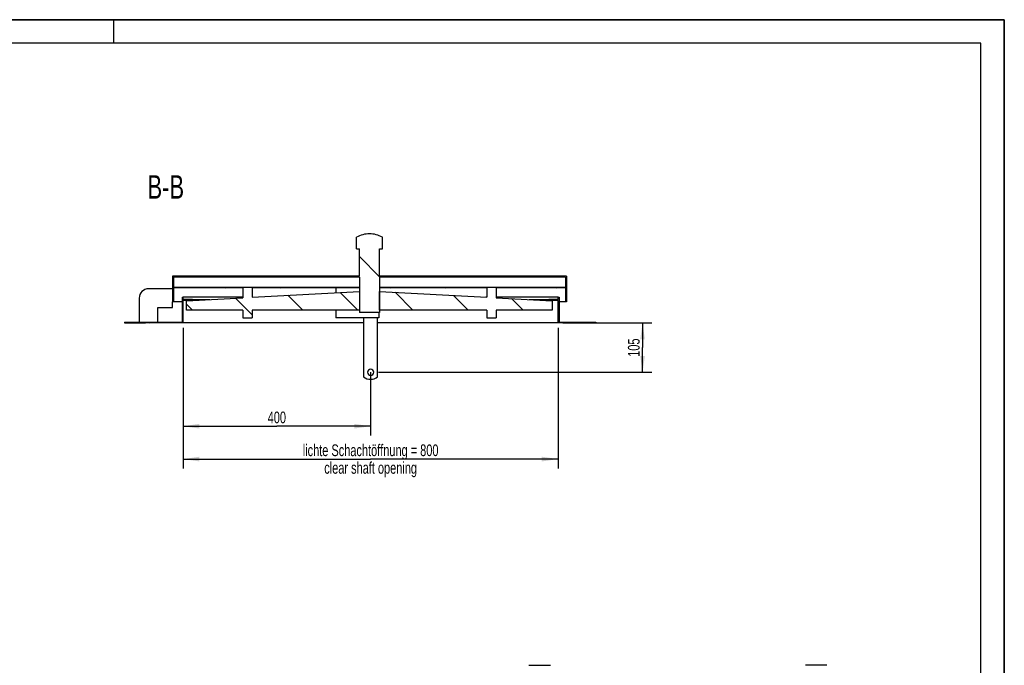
# Model space of a CAD drawing. Header units: millimetres. Extents: x 0 to 4200, y 0 to 2970.
# Tile 5 of 5: x 2100 to 4200, y 1594 to 2970. Entities that reach past the tile are written whole.
import ezdxf

# ---------------------------------------------------------------- set-up
doc = ezdxf.new("R2010")
doc.units = ezdxf.units.MM
doc.header["$LTSCALE"] = 231
doc.layers.get('0').update_dxf_attribs({"linetype": 'CONTINUOUS'})
for name, color, linetype in [('050_DIMENSIONING', 7, 'CONTINUOUS'), ('053_NOTES', 7, 'CONTINUOUS'), ('_2D-BEM', 7, 'CONTINUOUS'), ('_ACHSEN', 7, 'CONTINUOUS')]:
    doc.layers.add(name, color=color, linetype=linetype)
doc.styles.get("Standard").update_dxf_attribs({"font": 'txt', "width": 0.7})
doc.dimstyles.new('DIMSTYLE_1', dxfattribs={"dimtxt": 25, "dimasz": 35, "dimexe": 2, "dimexo": 1, "dimtad": 1, "dimdec": 1, "dimtxsty": 'Standard', "dimblk": '_FILLED', "dimblk1": '_FILLED', "dimblk2": '_FILLED', "dimcen": 0.09, "dimazin": 2, "dimtp": 0.8, "dimtm": 0.8, "dimtfac": 1, "dimtdec": 1, "dimtofl": 0, "dimtmove": 0, "dimatfit": 3, "dimldrblk": '_FILLED', "dimfxl": 1, "dimtolj": 1, "dimarcsym": 0})
doc.dimstyles.new('DIMSTYLE_4', dxfattribs={"dimtxt": 25, "dimasz": 35, "dimexe": 2, "dimexo": 1, "dimtad": 1, "dimtxsty": 'Standard', "dimblk": '_FILLED', "dimblk1": '_FILLED', "dimblk2": '_FILLED', "dimcen": 0.09, "dimazin": 2, "dimtp": 0.5, "dimtm": 0.5, "dimtfac": 1, "dimtofl": 0, "dimtmove": 0, "dimatfit": 3, "dimldrblk": '_FILLED', "dimfxl": 1, "dimtolj": 1, "dimarcsym": 0})
doc.dimstyles.new('DIMSTYLE_5', dxfattribs={"dimtxt": 25, "dimasz": 35, "dimexe": 2, "dimexo": 1, "dimtad": 1, "dimtxsty": 'Standard', "dimblk": '_FILLED', "dimblk1": '_FILLED', "dimblk2": '_FILLED', "dimcen": 0.09, "dimazin": 2, "dimtp": 0.3, "dimtm": 0.3, "dimtfac": 1, "dimtofl": 0, "dimtmove": 0, "dimatfit": 3, "dimldrblk": '_FILLED', "dimfxl": 1, "dimtolj": 1, "dimarcsym": 0})

# ---------------------------------------------------------------- blocks, each defined once
blk = doc.blocks.new('_FILLED')
at = {"color": 0, "linetype": 'ByBlock'}
blk.add_solid([(0, 0), (-1, 0.1428571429), (-1, -0.1428571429)], dxfattribs=at)
blk = doc.blocks.new('*D3')
at = {"layer": '_2D-BEM', "color": 2, "linetype": 'Continuous', "transparency": 16777216}
for p, q in [((2448.4731298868, 2313.6438731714), (2448.4731298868, 2013.6536573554)), ((3248.4731298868, 2313.6438731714), (3248.4731298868, 2013.6536573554)), ((2448.4731298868, 2033.6536573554), (2848.4731298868, 2033.6536573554)), ((3248.4731298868, 2033.6536573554), (2848.4731298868, 2033.6536573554))]:
    blk.add_line(p, q, dxfattribs=at)
at = {"layer": '_2D-BEM', "color": 2, "linetype": 'Continuous', "transparency": 16777216, "xscale": 35, "yscale": 35, "zscale": 35, "rotation": 180}
blk.add_blockref('_FILLED', (2448.4731298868, 2033.6536573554), dxfattribs=at)
at = {"layer": '_2D-BEM', "color": 2, "linetype": 'Continuous', "transparency": 16777216, "xscale": 35, "yscale": 35, "zscale": 35}
blk.add_blockref('_FILLED', (3248.4731298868, 2033.6536573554), dxfattribs=at)
at = {"layer": '_2D-BEM', "color": 2, "linetype": 'Continuous', "transparency": 16777216, "insert": (2848.4731298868, 2064.9036573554), "char_height": 25, "width": 696.7857142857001, "attachment_point": 2, "line_spacing_factor": 0.9}
blk.add_mtext('lichte Schachtöffnung = 800\\Pclear shaft opening ', dxfattribs=at)
blk = doc.blocks.new('*D7')
at = {"layer": '050_DIMENSIONING', "color": 2, "linetype": 'Continuous', "transparency": 16777216}
for p, q in [((2448.4731298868, 2313.6438731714), (2448.4731298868, 2083.6536573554)), ((2848.4731298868, 2218.6438731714), (2848.4731298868, 2083.6536573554)), ((2448.4731298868, 2103.6536573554), (2648.4731298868, 2103.6536573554)), ((2848.4731298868, 2103.6536573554), (2648.4731298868, 2103.6536573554))]:
    blk.add_line(p, q, dxfattribs=at)
at = {"layer": '050_DIMENSIONING', "color": 2, "linetype": 'Continuous', "transparency": 16777216, "xscale": 35, "yscale": 35, "zscale": 35, "rotation": 180}
blk.add_blockref('_FILLED', (2448.4731298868, 2103.6536573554), dxfattribs=at)
at = {"layer": '050_DIMENSIONING', "color": 2, "linetype": 'Continuous', "transparency": 16777216, "xscale": 35, "yscale": 35, "zscale": 35}
blk.add_blockref('_FILLED', (2848.4731298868, 2103.6536573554), dxfattribs=at)
at = {"layer": '050_DIMENSIONING', "color": 2, "linetype": 'Continuous', "transparency": 16777216, "insert": (2648.4731298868, 2134.9036573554), "char_height": 25, "width": 88.39285714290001, "attachment_point": 2, "line_spacing_factor": 0.9}
blk.add_mtext('400', dxfattribs=at)
blk = doc.blocks.new('*D8')
at = {"layer": '050_DIMENSIONING', "color": 2, "linetype": 'Continuous', "transparency": 16777216}
for p, q in [((3258.4731298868, 2323.6438731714), (3448.4731298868, 2323.6438731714)), ((3428.4731298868, 2323.6438731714), (3428.4731298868, 2271.1438731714)), ((3428.4731298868, 2218.6438731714), (3428.4731298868, 2271.1438731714)), ((2864.9731298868, 2218.6438731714), (3448.4731298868, 2218.6438731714))]:
    blk.add_line(p, q, dxfattribs=at)
at = {"layer": '050_DIMENSIONING', "color": 2, "linetype": 'Continuous', "transparency": 16777216, "xscale": 35, "yscale": 35, "zscale": 35}
for p, rotation in [((3428.4731298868, 2323.6438731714), 90), ((3428.4731298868, 2218.6438731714), 270)]:
    blk.add_blockref('_FILLED', p, dxfattribs=dict(at, rotation=rotation))
at = {"layer": '050_DIMENSIONING', "color": 2, "linetype": 'Continuous', "transparency": 16777216, "insert": (3397.2231298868, 2271.1438731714), "char_height": 25, "width": 77.6785714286, "attachment_point": 2, "rotation": 90, "line_spacing_factor": 0.9}
blk.add_mtext('105', dxfattribs=at)

msp = doc.modelspace()

# ---------------------------------------------------------------- hatches: boundary and pattern name
at = {"linetype": 'Continuous'}
h = msp.add_hatch(dxfattribs=at)
h.set_pattern_fill('ANSI31', color=2, angle=90, style=0, pattern_type=2)
h.set_pattern_definition([(135, (2848.4731298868, 2323.6438731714), (-58.781764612, -58.781764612), [])])
edge = h.paths.add_edge_path()
edge.add_line((3328.4731298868, 2323.6438731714), (3248.4731298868, 2323.6438731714))
edge.add_line((3248.4731298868, 2323.6438731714), (3248.4731298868, 2371.6438731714))
edge.add_line((3248.4731298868, 2371.6438731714), (3228.4731298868, 2371.6438731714))
edge.add_line((3228.4731298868, 2371.6438731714), (3228.4731298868, 2373.6438731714))
edge.add_line((3248.4731298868, 2373.6438731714), (3228.4731298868, 2373.6438731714))
edge.add_line((3248.4731298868, 2373.6438731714), (3248.4731298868, 2378.6438731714))
edge.add_line((3248.4731298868, 2378.6438731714), (3250.4731298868, 2378.6438731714))
edge.add_line((3250.4731298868, 2378.6438731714), (3250.4731298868, 2325.6438731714))
edge.add_line((3250.4731298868, 2325.6438731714), (3328.4731298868, 2325.6438731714))
edge.add_line((3328.4731298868, 2325.6438731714), (3328.4731298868, 2323.6438731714))
edge = h.paths.add_edge_path()
edge.add_line((2448.4731298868, 2323.6438731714), (2368.4731298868, 2323.6438731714))
edge.add_line((2368.4731298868, 2325.6438731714), (2368.4731298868, 2323.6438731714))
edge.add_line((2368.4731298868, 2325.6438731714), (2446.4731298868, 2325.6438731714))
edge.add_line((2446.4731298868, 2378.6438731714), (2446.4731298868, 2325.6438731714))
edge.add_line((2446.4731298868, 2378.6438731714), (2448.4731298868, 2378.6438731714))
edge.add_line((2448.4731298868, 2373.6438731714), (2448.4731298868, 2378.6438731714))
edge.add_line((2468.4731298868, 2373.6438731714), (2448.4731298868, 2373.6438731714))
edge.add_line((2468.4731298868, 2371.6438731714), (2468.4731298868, 2373.6438731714))
edge.add_line((2468.4731298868, 2371.6438731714), (2448.4731298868, 2371.6438731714))
edge.add_line((2448.4731298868, 2323.6438731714), (2448.4731298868, 2371.6438731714))
edge = h.paths.add_edge_path()
edge.add_line((3265.9731298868, 2368.6438731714), (3263.9731298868, 2368.6438731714))
edge.add_line((3263.9731298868, 2398.3938731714), (3263.9731298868, 2368.6438731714))
edge.add_line((3263.9731298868, 2398.3938731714), (3115.9731298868, 2398.3938731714))
edge.add_line((3115.9731298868, 2398.3938731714), (3115.9731298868, 2377.4735911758))
edge.add_line((3115.9731298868, 2377.4735911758), (3235.9731298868, 2370.9659989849))
edge.add_line((3235.9731298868, 2370.9659989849), (3235.9731298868, 2350.9659989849))
edge.add_line((3235.9731298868, 2350.9659989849), (3115.9731298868, 2350.9659989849))
edge.add_line((3115.9731298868, 2350.9659989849), (3115.9731298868, 2334.3938731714))
edge.add_line((3095.9731298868, 2334.3938731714), (3115.9731298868, 2334.3938731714))
edge.add_line((3095.9731298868, 2350.9659989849), (3095.9731298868, 2334.3938731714))
edge.add_line((3095.9731298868, 2350.9659989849), (2867.1731298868, 2350.9659989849))
edge.add_line((2867.1731298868, 2350.9659989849), (2867.1731298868, 2390.9659989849))
edge.add_line((2867.1731298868, 2390.9659989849), (3095.9731298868, 2378.5581898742))
edge.add_line((3095.9731298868, 2398.3938731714), (3095.9731298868, 2378.5581898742))
edge.add_line((3095.9731298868, 2398.3938731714), (2867.1731298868, 2398.3938731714))
edge.add_line((2867.1731298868, 2398.3938731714), (2867.1731298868, 2346.1438731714))
edge.add_line((2867.1731298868, 2346.1438731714), (2824.7731298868, 2346.1438731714))
edge.add_line((2824.7731298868, 2398.3938731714), (2824.7731298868, 2346.1438731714))
edge.add_line((2824.7731298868, 2398.3938731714), (2595.9731298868, 2398.3938731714))
edge.add_line((2595.9731298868, 2398.3938731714), (2595.9731298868, 2378.5581898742))
edge.add_line((2595.9731298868, 2378.5581898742), (2824.7731298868, 2390.9659989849))
edge.add_line((2824.7731298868, 2390.9659989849), (2824.7731298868, 2350.9659989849))
edge.add_line((2824.7731298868, 2350.9659989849), (2595.9731298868, 2350.9659989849))
edge.add_line((2595.9731298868, 2350.9659989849), (2595.9731298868, 2334.3938731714))
edge.add_line((2575.9731298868, 2334.3938731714), (2595.9731298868, 2334.3938731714))
edge.add_line((2575.9731298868, 2350.9659989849), (2575.9731298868, 2334.3938731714))
edge.add_line((2575.9731298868, 2350.9659989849), (2455.9731298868, 2350.9659989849))
edge.add_line((2455.9731298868, 2350.9659989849), (2455.9731298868, 2370.9659989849))
edge.add_line((2455.9731298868, 2370.9659989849), (2575.9731298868, 2377.4735911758))
edge.add_line((2575.9731298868, 2398.3938731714), (2575.9731298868, 2377.4735911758))
edge.add_line((2575.9731298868, 2398.3938731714), (2427.9731298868, 2398.3938731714))
edge.add_line((2427.9731298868, 2398.3938731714), (2427.9731298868, 2368.6438731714))
edge.add_line((2427.9731298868, 2368.6438731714), (2425.9731298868, 2368.6438731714))
edge.add_line((2425.9731298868, 2423.6438731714), (2425.9731298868, 2368.6438731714))
edge.add_line((2824.7731298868, 2423.6438731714), (2425.9731298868, 2423.6438731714))
edge.add_line((2824.7731298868, 2423.6438731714), (2824.7731298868, 2481.6438731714))
edge.add_line((2818.4731298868, 2481.6438731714), (2824.7731298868, 2481.6438731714))
edge.add_line((2818.4731298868, 2481.6438731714), (2818.4731298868, 2506.6438731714))
edge.add_arc((2845.9731298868, 2456.1463484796), 57.5, 450, 478.57187814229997, ccw=False)
edge.add_arc((2845.9731298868, 2456.1463484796), 57.5, 61.42812185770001, 90)
edge.add_line((2873.4731298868, 2481.6438731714), (2873.4731298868, 2506.6438731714))
edge.add_line((2867.1731298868, 2481.6438731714), (2873.4731298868, 2481.6438731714))
edge.add_line((2867.1731298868, 2423.6438731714), (2867.1731298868, 2481.6438731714))
edge.add_line((3265.9731298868, 2423.6438731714), (2867.1731298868, 2423.6438731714))
edge.add_line((3265.9731298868, 2423.6438731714), (3265.9731298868, 2368.6438731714))
edge.add_line((2427.9731298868, 2421.6438731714), (2427.9731298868, 2399.6438731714))
edge.add_line((2824.7731298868, 2399.6438731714), (2427.9731298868, 2399.6438731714))
edge.add_line((2824.7731298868, 2421.6438731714), (2824.7731298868, 2399.6438731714))
edge.add_line((2824.7731298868, 2421.6438731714), (2427.9731298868, 2421.6438731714))
edge.add_line((3263.9731298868, 2421.6438731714), (3263.9731298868, 2399.6438731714))
edge.add_line((3263.9731298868, 2421.6438731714), (2867.1731298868, 2421.6438731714))
edge.add_line((2867.1731298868, 2421.6438731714), (2867.1731298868, 2399.6438731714))
edge.add_line((3263.9731298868, 2399.6438731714), (2867.1731298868, 2399.6438731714))

# ---------------------------------------------------------------- linework, layer by layer
at = {"color": 7, "linetype": 'Continuous'}
for p, q in [((0, 2970), (4200, 2970)), ((4200, 0), (4200, 2970)), ((2818.4731298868, 2481.6438731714), (2818.4731298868, 2506.6438731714)), ((2873.4731298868, 2481.6438731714), (2873.4731298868, 2506.6438731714)), ((2818.4731298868, 2481.6438731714), (2824.7731298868, 2481.6438731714)), ((2824.7731298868, 2423.6438731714), (2824.7731298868, 2481.6438731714)), ((2867.1731298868, 2423.6438731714), (2867.1731298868, 2481.6438731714)), ((2867.1731298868, 2481.6438731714), (2873.4731298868, 2481.6438731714)), ((2824.7731298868, 2423.6438731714), (2425.9731298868, 2423.6438731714)), ((2425.9731298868, 2423.6438731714), (2425.9731298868, 2368.6438731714)), ((2824.7731298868, 2421.6438731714), (2427.9731298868, 2421.6438731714)), ((2427.9731298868, 2421.6438731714), (2427.9731298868, 2399.6438731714)), ((2824.7731298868, 2421.6438731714), (2824.7731298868, 2399.6438731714)), ((3265.9731298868, 2423.6438731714), (2867.1731298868, 2423.6438731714)), ((2867.1731298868, 2421.6438731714), (2867.1731298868, 2399.6438731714)), ((3263.9731298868, 2421.6438731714), (2867.1731298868, 2421.6438731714)), ((3263.9731298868, 2421.6438731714), (3263.9731298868, 2399.6438731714)), ((3265.9731298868, 2423.6438731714), (3265.9731298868, 2368.6438731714)), ((2425.9731298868, 2396.6438731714), (2374.9731298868, 2396.6438731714)), ((2824.7731298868, 2399.6438731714), (2427.9731298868, 2399.6438731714)), ((2427.9731298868, 2398.3938731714), (2427.9731298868, 2368.6438731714)), ((2575.9731298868, 2398.3938731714), (2427.9731298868, 2398.3938731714)), ((2575.9731298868, 2398.3938731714), (2575.9731298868, 2377.4735911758)), ((2595.9731298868, 2398.3938731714), (2595.9731298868, 2378.5581898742)), ((2824.7731298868, 2398.3938731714), (2595.9731298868, 2398.3938731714)), ((2773.9731298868, 2398.3938731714), (2773.9731298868, 2388.2111182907)), ((2824.7731298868, 2398.3938731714), (2824.7731298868, 2390.9659989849)), ((3263.9731298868, 2399.6438731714), (2867.1731298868, 2399.6438731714)), ((2867.1731298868, 2398.3938731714), (2867.1731298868, 2390.9659989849)), ((3095.9731298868, 2398.3938731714), (2867.1731298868, 2398.3938731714)), ((3095.9731298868, 2398.3938731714), (3095.9731298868, 2378.5581898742)), ((3115.9731298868, 2398.3938731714), (3115.9731298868, 2377.4735911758)), ((3263.9731298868, 2398.3938731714), (3115.9731298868, 2398.3938731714)), ((3263.9731298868, 2398.3938731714), (3263.9731298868, 2368.6438731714)), ((2354.9731298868, 2376.6438731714), (2354.9731298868, 2325.6438731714)), ((2446.4731298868, 2378.6438731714), (2448.4731298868, 2378.6438731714)), ((2446.4731298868, 2378.6438731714), (2446.4731298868, 2325.6438731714)), ((2575.9731298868, 2378.6438731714), (2448.4731298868, 2378.6438731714)), ((2448.4731298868, 2373.6438731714), (2448.4731298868, 2378.6438731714)), ((2468.4731298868, 2373.6438731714), (2448.4731298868, 2373.6438731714)), ((2455.9731298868, 2370.9659989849), (2575.9731298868, 2377.4735911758)), ((2468.4731298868, 2373.6438731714), (2505.3531298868, 2373.6438731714)), ((2468.4731298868, 2371.6438731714), (2468.4731298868, 2373.6438731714)), ((2595.9731298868, 2378.5581898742), (2824.7731298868, 2390.9659989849)), ((2597.5531298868, 2378.6438731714), (2595.9731298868, 2378.6438731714)), ((2824.7731298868, 2390.9659989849), (2824.7731298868, 2350.9659989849)), ((2824.7731298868, 2390.9659989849), (2824.7731298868, 2350.9659989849)), ((2867.1731298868, 2390.9659989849), (2867.1731298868, 2350.9659989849)), ((2867.1731298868, 2390.9659989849), (3095.9731298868, 2378.5581898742)), ((2867.1731298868, 2350.9659989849), (2867.1731298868, 2390.9659989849)), ((3095.9731298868, 2378.6438731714), (3094.3931298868, 2378.6438731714)), ((3248.4731298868, 2378.6438731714), (3115.9731298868, 2378.6438731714)), ((3115.9731298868, 2377.4735911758), (3235.9731298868, 2370.9659989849)), ((3186.5931298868, 2373.6438731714), (3228.4731298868, 2373.6438731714)), ((3248.4731298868, 2373.6438731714), (3228.4731298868, 2373.6438731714)), ((3228.4731298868, 2371.6438731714), (3228.4731298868, 2373.6438731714)), ((3248.4731298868, 2373.6438731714), (3248.4731298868, 2378.6438731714)), ((3248.4731298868, 2378.6438731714), (3250.4731298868, 2378.6438731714)), ((3250.4731298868, 2378.6438731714), (3250.4731298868, 2325.6438731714)), ((2394.9731298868, 2356.6438731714), (2425.9731298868, 2356.6438731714)), ((2394.9731298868, 2325.6438731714), (2394.9731298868, 2356.6438731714)), ((2425.9731298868, 2356.6438731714), (2425.9731298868, 2368.6438731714)), ((2427.9731298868, 2368.6438731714), (2425.9731298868, 2368.6438731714)), ((2446.4731298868, 2368.6438731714), (2427.9731298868, 2368.6438731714)), ((2448.4731298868, 2323.6438731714), (2448.4731298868, 2371.6438731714)), ((2468.4731298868, 2371.6438731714), (2448.4731298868, 2371.6438731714)), ((2455.9731298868, 2350.9659989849), (2455.9731298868, 2370.9659989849)), ((3223.4731298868, 2371.6438731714), (3228.4731298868, 2371.6438731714)), ((3248.4731298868, 2371.6438731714), (3228.4731298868, 2371.6438731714)), ((3235.9731298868, 2370.9659989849), (3235.9731298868, 2350.9659989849)), ((3248.4731298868, 2323.6438731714), (3248.4731298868, 2371.6438731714)), ((3263.9731298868, 2368.6438731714), (3250.4731298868, 2368.6438731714)), ((3265.9731298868, 2368.6438731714), (3263.9731298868, 2368.6438731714)), ((2575.9731298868, 2350.9659989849), (2455.9731298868, 2350.9659989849)), ((2575.9731298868, 2350.9659989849), (2575.9731298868, 2334.3938731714)), ((2575.9731298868, 2334.3938731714), (2595.9731298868, 2334.3938731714)), ((2595.9731298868, 2350.9659989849), (2595.9731298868, 2334.3938731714)), ((2824.7731298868, 2350.9659989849), (2595.9731298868, 2350.9659989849)), ((2773.9731298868, 2350.9659989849), (2773.9731298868, 2334.3938731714)), ((2865.9731298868, 2334.3938731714), (2773.9731298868, 2334.3938731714)), ((2824.7731298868, 2350.9659989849), (2824.7731298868, 2346.1438731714)), ((2867.1731298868, 2346.1438731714), (2824.7731298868, 2346.1438731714)), ((2865.9731298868, 2346.1438731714), (2865.9731298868, 2334.3938731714)), ((2867.1731298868, 2350.9659989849), (2867.1731298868, 2346.1438731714)), ((3095.9731298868, 2350.9659989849), (2867.1731298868, 2350.9659989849)), ((3095.9731298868, 2350.9659989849), (3095.9731298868, 2334.3938731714)), ((3095.9731298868, 2334.3938731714), (3115.9731298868, 2334.3938731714)), ((3115.9731298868, 2350.9659989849), (3115.9731298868, 2334.3938731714)), ((3235.9731298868, 2350.9659989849), (3115.9731298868, 2350.9659989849)), ((2323.4731298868, 2325.6438731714), (2368.4731298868, 2325.6438731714)), ((2323.4731298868, 2325.6438731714), (2323.4731298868, 2323.6438731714)), ((2323.4731298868, 2323.6438731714), (2368.4731298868, 2323.6438731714)), ((2368.4731298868, 2325.6438731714), (2446.4731298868, 2325.6438731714)), ((2368.4731298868, 2325.6438731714), (2368.4731298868, 2323.6438731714)), ((2448.4731298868, 2323.6438731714), (2368.4731298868, 2323.6438731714)), ((3328.4731298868, 2323.6438731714), (3248.4731298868, 2323.6438731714)), ((3250.4731298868, 2325.6438731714), (3328.4731298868, 2325.6438731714)), ((3328.4731298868, 2325.6438731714), (3328.4731298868, 2323.6438731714)), ((3186.212409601, 1594.1643025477), (3232.2654593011, 1594.1643025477)), ((3821.7444954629, 1594.1643025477), (3775.6914457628, 1594.1643025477))]:
    msp.add_line(p, q, dxfattribs=at)
at = {"color": 3, "linetype": 'Continuous'}
for p, q in [((4200, 2970), (0, 2970)), ((2300, 2970), (2300, 2920)), ((4200, 2970), (4200, 0))]:
    msp.add_line(p, q, dxfattribs=at)
at = {"color": 5, "linetype": 'Continuous'}
for p, q in [((4150, 2920), (50, 2920)), ((4150, 50), (4150, 2920))]:
    msp.add_line(p, q, dxfattribs=at)
at = {"color": 7, "linetype": 'Continuous'}
for centre, radius, start, end in [((2845.9731298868, 2456.1463484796), 57.5, 90, 118.5718781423), ((2845.9731298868, 2456.1463484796), 57.5, 61.42812185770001, 90), ((2374.9731298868, 2376.6438731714), 20, 90, 180)]:
    msp.add_arc(centre, radius, start, end, dxfattribs=at)
at = {"layer": '_ACHSEN', "color": 7, "linetype": 'Continuous'}
for p, q in [((2833.4731298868, 2334.3938731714), (2833.4731298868, 2208.6438731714)), ((2863.4731298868, 2208.6438731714), (2863.4731298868, 2334.3938731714)), ((2833.4731298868, 2323.6438731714), (2448.4731298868, 2323.6438731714)), ((3248.4731298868, 2323.6438731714), (2863.4731298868, 2323.6438731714))]:
    msp.add_line(p, q, dxfattribs=at)
for centre, radius, start, end in [((2848.4731298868, 2228.6438731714), 25, 233.1301023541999, 306.8698976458), ((2848.4731298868, 2218.6438731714), 6.5, 0, 180), ((2848.4731298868, 2218.6438731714), 6.5, 180, 360)]:
    msp.add_arc(centre, radius, start, end, dxfattribs=at)

# ---------------------------------------------------------------- texts
at = {"layer": '053_NOTES', "color": 2, "linetype": 'Continuous', "insert": (2450.5953525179, 2638.6463484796), "char_height": 50, "width": 171.4285714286, "attachment_point": 3, "line_spacing_factor": 0.9}
msp.add_mtext('B-B', dxfattribs=at)

# ---------------------------------------------------------------- dimensions: what is measured, and where the dimension line sits
at = {"layer": '050_DIMENSIONING', "color": 2, "linetype": 'Continuous'}
dim = msp.add_linear_dim(base=(2848.4731298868, 2103.6536573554), p1=(2448.4731298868, 2314.6438731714), p2=(2848.4731298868, 2219.6438731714), dimstyle='DIMSTYLE_4', dxfattribs=at)
dim.commit()
dim.dimension.update_dxf_attribs({"geometry": '*D7', "text_midpoint": (2644.9016784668, 2103.6536573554), "dimtype": 160})
dim = msp.add_linear_dim(base=(3428.4731298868, 2218.6438731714), p1=(3257.4731298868, 2323.6438731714), p2=(2863.9731298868, 2218.6438731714), angle=270, dimstyle='DIMSTYLE_5', dxfattribs=at)
dim.commit()
dim.dimension.update_dxf_attribs({"geometry": '*D8', "text_midpoint": (3428.4731298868, 2267.5723685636), "dimtype": 160})
at = {"layer": '_2D-BEM', "color": 2, "linetype": 'Continuous'}
dim = msp.add_linear_dim(base=(3248.4731298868, 2033.6536573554), p1=(2448.4731298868, 2314.6438731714), p2=(3248.4731298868, 2314.6438731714), text='lichte Schachtöffnung = <>\\Pclear shaft opening ', dimstyle='DIMSTYLE_1', dxfattribs=at)
dim.commit()
dim.dimension.update_dxf_attribs({"geometry": '*D3', "text_midpoint": (2848.4731298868, 2033.6536573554), "dimtype": 160})

doc.saveas('drawing.dxf')
